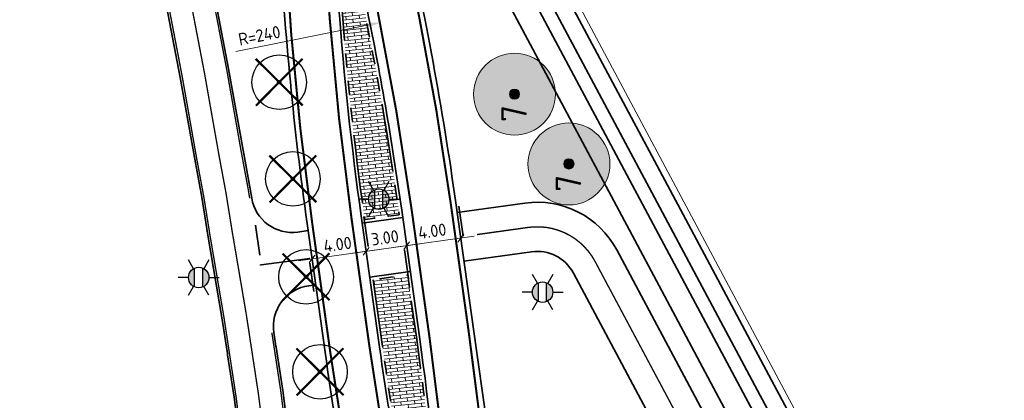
# Model space of a CAD drawing. Header units: metres. Extents: x 101623 to 104606, y 400821 to 405824.
# Tile 4 of 46: x 104264 to 104336, y 401855 to 401883. Entities that reach past the tile are written whole.
import ezdxf
from ezdxf.enums import TextEntityAlignment as Align
from ezdxf.lldxf.tags import DXFTag

# ---------------------------------------------------------------- set-up
doc = ezdxf.new("R2010")
doc.units = ezdxf.units.M
doc.header["$LTSCALE"] = 0.5
for name, pattern in [('VH-RWSBAND-SO', [24, 10, -2, 2, -2, 2, -2, 2, -2]), ('VW-3-3_STREEP', [6, 3, -3]), ('VW-30-270_STREEP', [3, 0.3, -2.7])]:
    doc.linetypes.add(name, pattern=pattern)
doc.layers.get('Defpoints').update_dxf_attribs({"color": 4})
doc.layers.add('000___Hulplijn', color=150, linetype='Continuous', lineweight=13, plot=False)
for name, color, linetype, lineweight in [('N-WE-GR-BOOM-A', 104, 'Continuous', 25), ('N-WE-GR-BOOM-S', 90, 'Continuous', 25), ('N-WE-GW-WATERGANG_BODEM-G', 90, 'Continuous', 35), ('N-WE-GW-WATERGANG_INSTEEK-G', 90, 'Continuous', 35), ('N-WE-IE-MEUBILAIR_WEGMEUBILAIR_LICHTMAST-S-500', 7, 'Continuous', 25), ('N-WE-KG-GRENS_PERCEEL-G', 10, 'KG-PERCEEL', 18), ('N-WE-VH-KANTOPSLUITING_TROTTOIRBAND_RWS-G', 210, 'VH-RWSBAND-SO', 35), ('N-WE-VH-KANTVERHARDING-G', 210, 'Continuous', 35), ('N-WE-VH-KANTVERHARDING-G_2', 4, 'Continuous', 35), ('N-WE-VW-MARKERING_DWARS_DRIEHOEK_3030-G', 7, 'VW-HAAIETAND30-L-N', 35), ('N-WE-VW-MARKERING_LANGS_STREEP_30270_010-G', 7, 'VW-30-270_STREEP', 13), ('N-WE-VW-MARKERING_LANGS_STREEP_33_015-G', 7, 'VW-3-3_STREEP', 13), ('N-WE-VW-MARKERING_LANGS_STREEP_DOORGETROKKEN_010-G', 7, 'Continuous', 13), ('N-WE-VW-MARKERING_LANGS_STREEP_DOORGETROKKEN_015-G', 7, 'Continuous', 13), ('V-WE-GR-BOOM_kruis-S', 10, 'Continuous', 25), ('X-XX-AL-M', 7, 'Continuous', 18), ('X-XX-AL_BINDEND-M', 10, 'Continuous', 18)]:
    doc.layers.add(name, color=color, linetype=linetype, lineweight=lineweight)
doc.layers.add('N-WE-VH-VERHARDING_BETONSTRAATSTEEN_WAALFORMAAT-A', color=7, linetype='Continuous', lineweight=13, true_color=0xc0c0c0, transparency=0.25)
doc.layers.add('V-WE-GR-BOOM-S', color=3, linetype='Continuous', lineweight=25, true_color=0x00ff00)
doc.styles.add('NLCS-ISO', font='NLCS-ISO.ttf')
doc.styles.add('NLCS-ISO-M500-T18', font='NLCS-ISO.ttf', dxfattribs={"height": 0.9})
doc.styles.add('NLCS-ISO-M500-T25', font='NLCS-ISO.ttf', dxfattribs={"height": 1.25})
doc.styles.get("Standard").update_dxf_attribs({"font": 'NLCS-ISO.ttf'})
tags = doc.linetypes.add('KG-PERCEEL', pattern='A,5.5,-2,["P",Standard,S=1.8,R=0,X=-0.5,Y=-0.9],-2,5.5,-2,[5,NLCS.shx,S=0.75,R=0,X=0,Y=0],-2', length=19).pattern_tags.tags
tags[6] = DXFTag(74, 10)
doc.linetypes.add('VW-HAAIETAND30-L-N', pattern='A,0,-0.3,[150,NLCS.shx,S=0.6,R=0,X=-0.5,Y=-0.15],-0.3', length=0.6)
doc.dimstyles.new('Annotative maatvoering', dxfattribs={"dimscale": 0, "dimtxt": 1.8, "dimasz": 1, "dimexe": 0, "dimexo": 1.25, "dimgap": 1, "dimtad": 1, "dimzin": 1, "dimdsep": 46, "dimtxsty": 'Standard', "dimblk": 'DOT', "dimcen": 0, "dimclrt": 2, "dimadec": 0, "dimazin": 0, "dimtfac": 1, "dimtofl": 0, "dimtmove": 0, "dimatfit": 3, "dimfxl": 1, "dimtolj": 1, "dimarcsym": 0})
doc.dimstyles.new('NLCS-M500-T18-PIJL_L2_H2', dxfattribs={"dimscale": 0.5, "dimtxt": 2.5, "dimasz": 1.8, "dimexe": 2, "dimexo": 2, "dimgap": 0.7, "dimtad": 1, "dimzin": 0, "dimdsep": 46, "dimtxsty": 'NLCS-ISO-M500-T18', "dimcen": 0, "dimdle": 2, "dimclrd": 256, "dimclre": 256, "dimclrt": 256, "dimazin": 0, "dimtfac": 1, "dimtdec": 3, "dimtofl": 0, "dimtmove": 0, "dimatfit": 3, "dimfxl": 2, "dimfxlon": 1, "dimtfillclr": 256, "dimtolj": 1, "dimtzin": 0, "dimlwd": -1, "dimlwe": -1, "dimarcsym": 0})
doc.dimstyles.new('NLCS-M500-T18-SCHRAP_L2_H2', dxfattribs={"dimscale": 0.5, "dimtxt": 2.5, "dimasz": 1.008, "dimexe": 2, "dimexo": 2, "dimgap": 0.7, "dimtad": 1, "dimzin": 0, "dimdsep": 46, "dimtxsty": 'NLCS-ISO-M500-T18', "dimblk": 'OBLIQUE', "dimcen": 0, "dimdle": 2, "dimclrd": 256, "dimclre": 256, "dimclrt": 256, "dimazin": 0, "dimtfac": 1, "dimtdec": 3, "dimtofl": 0, "dimtmove": 0, "dimatfit": 3, "dimldrblk": 'OBLIQUE', "dimfxl": 2, "dimfxlon": 1, "dimtfillclr": 256, "dimtolj": 1, "dimtzin": 0, "dimlwd": -1, "dimlwe": -1, "dimarcsym": 0})
pattern_1 = [(6.138652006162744, (104398.6060611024, 401742.8116372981), (-0.02673370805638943, 0.2485665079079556), []), (276.1386520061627, (104398.6060611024, 401742.8116372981), (0.5238667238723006, -0.1950990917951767), [0.25, -0.25])]

# ---------------------------------------------------------------- blocks, each defined once
blk = doc.blocks.new('V-SGR-BOOM_01')
at = {"ltscale": 0.1}
h = blk.add_hatch(color=256, dxfattribs=at)
edge = h.paths.add_edge_path()
edge.add_arc((1.70530256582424e-13, -1.70530256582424e-13), 0.15, 0, 360)
at = {"color": 0}
blk.add_circle((0, 0), 2.5, dxfattribs=at)
at = {"ltscale": 0.1}
blk.add_circle((1.70530256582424e-13, -1.70530256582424e-13), 0.15, dxfattribs=at)
blk.add_circle((7.366995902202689e-12, -5.115907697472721e-12), 0.04499999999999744)
at = {"layer": 'V-WE-GR-BOOM_kruis-S', "lineweight": -3, "const_width": 0.2, "flags": 128}
for points in [[(2.146446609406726, 2.146446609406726), (-2.146446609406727, -2.146446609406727)], [(-2.146446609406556, 2.146446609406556), (2.146446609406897, -2.146446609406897)]]:
    blk.add_lwpolyline(points, dxfattribs=at)
blk = doc.blocks.new('SIE-WEG_LICHTMAST-SO')
h = blk.add_hatch(color=256)
h.paths.add_polyline_path([(1.377981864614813, 0.5925925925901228, 0.6585046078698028), (-1.377981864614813, 0.5925925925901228)])
h.paths.add_polyline_path([(-1.377981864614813, -0.5925925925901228, 0.6585046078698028), (1.377981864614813, -0.5925925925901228)])
at = {"flags": 128}
for points in [[(9.895807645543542e-10, 1.5), (1.979077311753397e-09, 3.000000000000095)], [(-2.598074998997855, 1.500000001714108), (-1.299038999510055, 0.750000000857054)], [(1.299039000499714, 0.7499999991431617), (2.598075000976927, 1.499999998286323)], [(-1.377981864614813, 0.5925925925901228), (1.377981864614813, 0.5925925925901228)], [(-2.598075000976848, -1.499999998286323), (-1.299039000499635, -0.7499999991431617)], [(-1.377981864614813, -0.5925925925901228), (1.377981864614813, -0.5925925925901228)], [(2.598074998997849, -1.500000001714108), (1.299038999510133, -0.750000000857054)], [(-9.895807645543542e-10, -1.500000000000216), (-1.978993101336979e-09, -3.000000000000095)]]:
    blk.add_lwpolyline(points, dxfattribs=at)
blk.add_circle((0, 0), 1.5)
at = {"style": 'NLCS-ISO'}
blk.add_attdef('TYPE', text='', height=1.8, dxfattribs=at).set_placement((1.979077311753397e-09, 3.000000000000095), align=Align.BOTTOM_CENTER)
blk = doc.blocks.new('_Oblique')
at = {"color": 0, "linetype": 'ByBlock', "lineweight": -2}
blk.add_line((-0.5, -0.5), (0.5, 0.5), dxfattribs=at)
blk = doc.blocks.new('*D173')
at = {"layer": 'Defpoints', "color": 0, "transparency": 16777216}
for p in [(104291.6263497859, 401868.4946313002), (104295.5877366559, 401869.0490806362), (104291.9480582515, 401866.1961134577)]:
    blk.add_point(p, dxfattribs=at)
at = {"layer": 'X-XX-AL_BINDEND-M', "transparency": 16777216}
for p, q in [((104295.7708327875, 401867.7409095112), (104296.0480574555, 401865.7602160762)), ((104291.8094459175, 401867.1864601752), (104292.0866705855, 401865.2057667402)), ((104296.899791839, 401866.8891751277), (104290.957711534, 401866.0575011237))]:
    blk.add_line(p, q, dxfattribs=at)
at = {"layer": 'X-XX-AL_BINDEND-M', "transparency": 16777216, "xscale": 0.504, "yscale": 0.504, "zscale": 0.504}
for p, rotation in [((104295.9094451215, 401866.7505627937), 7.967555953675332), ((104291.9480582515, 401866.1961134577), 187.9675559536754)]:
    blk.add_blockref('_Oblique', p, dxfattribs=dict(at, rotation=rotation))
at = {"layer": 'X-XX-AL_BINDEND-M', "transparency": 16777216, "insert": (104293.8178618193, 401867.2656154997), "char_height": 0.9, "attachment_point": 5, "rotation": 7.9675559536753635, "style": 'NLCS-ISO-M500-T18'}
blk.add_mtext('\\A1;4.00', dxfattribs=at)
blk = doc.blocks.new('*D174')
at = {"layer": 'Defpoints', "color": 0, "transparency": 16777216}
for p in [(104291.8226645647, 401867.092016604), (104288.9770181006, 401865.780276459), (104289.1758992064, 401864.3593260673)]:
    blk.add_point(p, dxfattribs=at)
at = {"layer": 'X-XX-AL_BINDEND-M', "transparency": 16777216}
for p, q in [((104292.9384049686, 401866.3347257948), (104287.9866713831, 401865.641664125)), ((104289.0372868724, 401865.3496727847), (104288.8384057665, 401866.7706231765)), ((104291.9480582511, 401866.1961134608), (104292.0866705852, 401865.2057667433))]:
    blk.add_line(p, q, dxfattribs=at)
at = {"layer": 'X-XX-AL_BINDEND-M', "transparency": 16777216, "xscale": 0.504, "yscale": 0.504, "zscale": 0.504}
for p, rotation in [((104291.9480582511, 401866.1961134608), 7.96755595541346), ((104288.9770181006, 401865.780276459), 187.9675559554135)]:
    blk.add_blockref('_Oblique', p, dxfattribs=dict(at, rotation=rotation))
at = {"layer": 'X-XX-AL_BINDEND-M', "transparency": 16777216, "insert": (104290.3516483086, 401866.7804723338), "char_height": 0.9, "attachment_point": 5, "rotation": 7.9675559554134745, "style": 'NLCS-ISO-M500-T18'}
blk.add_mtext('\\A1;3.00', dxfattribs=at)
blk = doc.blocks.new('*D175')
at = {"layer": 'Defpoints', "color": 0, "transparency": 16777216}
for p in [(104285.0156312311, 401865.2258271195), (104285.0271051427, 401865.1438492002), (104289.1758992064, 401864.3593260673)]:
    blk.add_point(p, dxfattribs=at)
at = {"layer": 'X-XX-AL_BINDEND-M', "transparency": 16777216}
for p, q in [((104289.0372868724, 401865.3496727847), (104288.838405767, 401866.7706231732)), ((104289.9673648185, 401865.9188887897), (104284.0252845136, 401865.0872147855)), ((104285.0156312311, 401865.2258271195), (104284.877018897, 401866.2161738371))]:
    blk.add_line(p, q, dxfattribs=at)
at = {"layer": 'X-XX-AL_BINDEND-M', "transparency": 16777216, "xscale": 0.504, "yscale": 0.504, "zscale": 0.504}
for p, rotation in [((104288.977018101, 401865.7802764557), 7.96755595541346), ((104285.0156312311, 401865.2258271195), 187.9675559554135)]:
    blk.add_blockref('_Oblique', p, dxfattribs=dict(at, rotation=rotation))
at = {"layer": 'X-XX-AL_BINDEND-M', "transparency": 16777216, "insert": (104286.8854347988, 401866.2953291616), "char_height": 0.9, "attachment_point": 5, "rotation": 7.9675559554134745, "style": 'NLCS-ISO-M500-T18'}
blk.add_mtext('\\A1;4.00', dxfattribs=at)
blk = doc.blocks.new('*D177')
at = {"layer": 'Defpoints', "color": 0, "transparency": 16777216}
for p in [(104290.0630160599, 401882.5532850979), (104054.6942507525, 401835.6326679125)]:
    blk.add_point(p, dxfattribs=at)
at = {"layer": 'X-XX-AL-M', "transparency": 16777216}
blk.add_line((104279.4254381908, 401880.4326905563), (104289.1803831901, 401882.3773327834), dxfattribs=at)
blk.add_solid([(104289.1510578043, 401882.5244382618), (104289.2097085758, 401882.2302273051), (104290.06301606, 401882.5532850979)], dxfattribs=at)
at = {"layer": 'X-XX-AL-M', "transparency": 16777216, "insert": (104281.156889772, 401881.5935955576), "char_height": 0.9, "attachment_point": 5, "rotation": 11.27408391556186, "style": 'NLCS-ISO-M500-T18'}
blk.add_mtext('\\A1;R=240', dxfattribs=at)
blk = doc.blocks.new('SGR-BOOM_MEERSTAMMIG-SO')
at = {"linetype": 'ByBlock', "lineweight": 18}
h = blk.add_hatch(color=0, dxfattribs=at)
h.dxf.hatch_style = 1
edge = h.paths.add_edge_path()
edge.add_arc((0, 0), 0.25, 0, 360)
at = {"layer": 'N-WE-GR-BOOM-A'}
h = blk.add_hatch(color=256, dxfattribs=at)
h.dxf.hatch_style = 1
edge = h.paths.add_edge_path()
edge.add_arc((0, 0), 2, 0, 360)
at = {"color": 0, "linetype": 'ByBlock', "lineweight": 18}
for radius in [2, 0.25]:
    blk.add_circle((0, 0), radius, dxfattribs=at)
at = {"color": 0, "linetype": 'ByBlock', "lineweight": 18, "style": 'NLCS-ISO-M500-T25'}
blk.add_text('7', height=1.25, dxfattribs=at).set_placement((-1.362384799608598, -0.6011080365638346))
blk = doc.blocks.new('_Dot')
at = {"color": 0, "linetype": 'ByBlock', "lineweight": -2}
blk.add_line((-0.5, 0), (-1, 0), dxfattribs=at)
at = {"color": 0, "linetype": 'ByBlock', "const_width": 0.5}
blk.add_lwpolyline([(-0.25, 0, 1), (0.25, 0, 1)], format="xyb", close=True, dxfattribs=at)
blk = doc.blocks.new('*D182')
at = {"layer": '000___Hulplijn', "color": 0, "lineweight": -2, "transparency": 16777216}
blk.add_line((104284.1475622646, 401901.7716866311), (104284.9802935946, 401901.8526523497), dxfattribs=at)
at = {"layer": 'Defpoints', "color": 0, "transparency": 16777216}
for p in [(104285.0001997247, 401901.8545878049), (104046.0519911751, 401878.6218682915)]:
    blk.add_point(p, dxfattribs=at)
at = {"layer": '000___Hulplijn', "color": 0, "lineweight": -2, "transparency": 16777216, "xscale": 0.02, "yscale": 0.02, "zscale": 0.02, "rotation": 5.553361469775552}
blk.add_blockref('_Dot', (104285.0001997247, 401901.8545878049), dxfattribs=at)
at = {"layer": '000___Hulplijn', "color": 2, "transparency": 16777216, "insert": (104284.2444108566, 401901.8192823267), "char_height": 0.036, "attachment_point": 5, "rotation": 5.553361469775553}
blk.add_mtext('\\A1;R240.08', dxfattribs=at)
blk = doc.blocks.new('*D184')
at = {"layer": 'Defpoints', "color": 0, "transparency": 16777216}
for p in [(104526.825377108, 401892.0958163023), (104290.3761790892, 401851.4045103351)]:
    blk.add_point(p, dxfattribs=at)
at = {"layer": 'X-XX-AL-M', "transparency": 16777216}
blk.add_line((104296.8853240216, 401852.5246901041), (104291.2631407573, 401851.5571504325), dxfattribs=at)
blk.add_solid([(104291.2377007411, 401851.7049773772), (104291.2885807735, 401851.4093234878), (104290.3761790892, 401851.4045103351)], dxfattribs=at)
at = {"layer": 'X-XX-AL-M', "transparency": 16777216, "insert": (104294.8525314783, 401852.9866202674), "char_height": 0.9, "attachment_point": 5, "rotation": 9.764569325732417, "style": 'NLCS-ISO-M500-T18'}
blk.add_mtext('\\A1;R=240', dxfattribs=at)

msp = doc.modelspace()

# ---------------------------------------------------------------- hatches: boundary and pattern name
at = {"layer": 'N-WE-VH-VERHARDING_BETONSTRAATSTEEN_WAALFORMAAT-A'}
h = msp.add_hatch(dxfattribs=at)
h.set_pattern_fill('AVH-BSS_WAALFORMAAT_HALFST-SO', color=256, scale=0.5, angle=179.1386520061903, pattern_type=2)
h.set_pattern_definition(pattern_1)
edge = h.paths.add_edge_path()
edge.add_arc((104287.9546540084, 401883.9063324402), 0.7751426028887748, 6.364377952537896, 189.5707338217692)
edge.add_arc((104525.5050802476, 401901.5289715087), 238.9749999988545, 184.2599633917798, 187.9675559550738)
edge.add_line((104288.8369734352, 401868.4040889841), (104288.8785715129, 401868.1068822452))
edge.add_line((104288.8785715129, 401868.1068822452), (104291.4039556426, 401868.4603436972))
edge.add_line((104291.4039556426, 401868.4603436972), (104291.3623575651, 401868.7575504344))
edge.add_arc((104054.6942507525, 401835.6326679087), 238.9749999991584, 7.967555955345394, 11.67514851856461)
h = msp.add_hatch(dxfattribs=at)
h.set_pattern_fill('AVH-BSS_WAALFORMAAT_HALFST-SO', color=256, scale=0.5, angle=179.1386520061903, pattern_type=2)
h.set_pattern_definition(pattern_1)
edge = h.paths.add_edge_path()
edge.add_line((104289.4953963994, 401863.6998393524), (104290.1572702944, 401858.9709337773))
edge.add_arc((104526.8253771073, 401892.0958163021), 238.9749999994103, 187.9675559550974, 191.6746633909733)
edge.add_arc((104293.5626328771, 401843.8388773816), 0.7749999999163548, 187.4635852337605, 368.4715267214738)
edge.add_arc((104056.0145476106, 401826.1995127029), 238.9750000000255, 4.260448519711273, 7.967555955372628)
edge.add_line((104292.682654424, 401859.3243952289), (104292.020780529, 401864.0533008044))
edge.add_line((104292.020780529, 401864.0533008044), (104289.4953963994, 401863.6998393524))

# ---------------------------------------------------------------- linework, layer by layer
at = {"layer": 'N-WE-GW-WATERGANG_BODEM-G', "ltscale": 2, "flags": 128}
msp.add_lwpolyline([(104298.7724053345, 401888.858199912), (104310.2053033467, 401867.4162674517), (104329.6935601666, 401830.9067855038, 1), (104330.575960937, 401831.3772840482), (104311.0877041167, 401867.8867659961), (104299.654806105, 401889.3286984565)], format="xyb", dxfattribs=at)
at = {"layer": 'N-WE-GW-WATERGANG_INSTEEK-G', "ltscale": 2, "flags": 128}
for points in [[(104312.1907050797, 401868.4748891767), (104300.1869063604, 401890.9875225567, -0.0633723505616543), (104298.8411782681, 401894.5274918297, 0.01091363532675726), (104293.3864704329, 401913.750186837, -0.04451602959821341), (104292.58548529, 401917.2129946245), (104292.5115655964, 401917.7439160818)], [(104289.7278879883, 401917.402123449), (104290.0069947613, 401915.4398821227, 0.03313622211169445), (104292.7351201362, 401902.4840478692, -0.01011916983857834), (104295.2452523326, 401892.7971511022, 0.06422397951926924), (104296.6028303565, 401889.2076901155), (104308.661101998, 401866.5928949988)], [(104308.661101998, 401866.5928949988), (104326.1249518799, 401833.8401590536), (104327.3819127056, 401831.4827804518), (104327.8158805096, 401830.7187374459, 0.1986986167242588), (104329.009, 401829.789), (104330.1459084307, 401829.6916705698), (104330.6100254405, 401829.6519380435, 0.4917762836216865), (104332.067, 401831.307), (104331.994, 401831.682), (104331.871, 401832.043), (104331.701, 401832.385), (104329.6545549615, 401835.7221532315), (104312.1907050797, 401868.4748891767)]]:
    msp.add_lwpolyline(points, format="xyb", dxfattribs=at)
at = {"layer": 'N-WE-KG-GRENS_PERCEEL-G', "flags": 128}
msp.add_lwpolyline([(104331.7762722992, 401832.8056617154), (104300.6281067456, 401891.2227718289, -0.06337235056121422), (104299.3272362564, 401894.6447421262, 0.01237446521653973), (104296.1080179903, 401906.6757216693, -0.01574773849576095), (104294.5292117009, 401912.739606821, -0.01574773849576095)], format="xyb", dxfattribs=at)
at = {"layer": 'N-WE-VH-KANTOPSLUITING_TROTTOIRBAND_RWS-G', "flags": 128}
for points in [[(104288.7250194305, 401883.9922578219, 1.028379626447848), (104287.1903005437, 401883.7774532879, 0.01617883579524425), (104288.8369734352, 401868.4040889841), (104288.8785715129, 401868.1068822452), (104291.4039556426, 401868.4603436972), (104291.3623575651, 401868.7575504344, 0.0161788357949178)], [(104289.4953963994, 401863.6998393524), (104290.1572702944, 401858.9709337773, 0.01617671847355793), (104292.7941989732, 401843.7382079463, 1.008834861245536), (104294.3291770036, 401843.9530487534, 0.01617671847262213), (104292.682654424, 401859.3243952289), (104292.020780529, 401864.0533008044)]]:
    msp.add_lwpolyline(points, format="xyb", close=True, dxfattribs=at)
at = {"layer": 'N-WE-VH-KANTVERHARDING-G'}
msp.add_line((104296.8669325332, 401859.9095805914), (104299.9975507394, 401837.5421809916), dxfattribs=at)
at = {"layer": 'N-WE-VH-KANTVERHARDING-G', "ltscale": 2, "flags": 128}
for points in [[(104284.5974962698, 401933.1425724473), (104287.1106503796, 401915.1867827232, 0.02146298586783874), (104291.7696647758, 401889.8681550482, -0.02146298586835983), (104295.5465724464, 401869.3431875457), (104296.8668693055, 401859.9100323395, -4.70899181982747e-07), (104296.8669328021, 401859.9095786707, -4.70899181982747e-07)], [(104277.6648358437, 401932.1739460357), (104280.154077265, 401914.4480952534, -0.02162153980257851), (104282.647154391, 401888.63448245, 0.02150683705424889), (104284.6527241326, 401867.8186978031), (104285.9730554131, 401858.385296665, 0.02146298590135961), (104289.749963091, 401837.8603291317, -0.02146298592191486), (104294.4089774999, 401812.5417013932), (104307.4150158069, 401719.6171615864)], [(104288.9451419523, 401884.0449645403, 1.000618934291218), (104286.9653910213, 401883.7678717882, 0.01618605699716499), (104288.6141115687, 401868.3731430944), (104289.9344422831, 401858.9397460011, 0.01616861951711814), (104292.5722861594, 401843.7002650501, 0.99999999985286), (104294.5529795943, 401843.9774897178, 0.01616861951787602), (104292.9054824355, 401859.3555830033), (104291.5851855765, 401868.7887382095, 0.01618631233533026), (104288.9439169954, 401884.0447930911)]]:
    msp.add_lwpolyline(points, format="xyb", dxfattribs=at)
at = {"layer": 'N-WE-VH-KANTVERHARDING-G_2', "ltscale": 2, "flags": 128}
for points in [[(104284.7255444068, 401867.2984171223), (104283.9722050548, 401867.1929771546, -0.4083554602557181), (104280.5942583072, 401869.6887217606), (104280.4868229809, 401870.3582740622), (104279.9609819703, 401873.1865546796), (104278.9070473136, 401879.159851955), (104277.7752244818, 401885.0703710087), (104276.6531166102, 401891.088586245), (104275.6160679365, 401896.6686113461), (104275.0379540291, 401899.5783170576), (104274.4257157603, 401902.5249022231), (104273.7901571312, 401905.4770770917), (104273.1178768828, 401908.3939542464), (104272.4993720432, 401911.3123363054), (104271.1541697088, 401917.0846224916), (104270.5494082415, 401920.0539021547), (104269.9461018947, 401922.9892005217), (104269.4489299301, 401925.8402485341), (104268.8910542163, 401928.8985312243), (104268.5207515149, 401930.8983037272)], [(104333.7956266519, 401826.4629615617), (104332.8746401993, 401826.4941008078, -0.2679345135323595), (104326.0857655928, 401830.7255437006), (104321.157700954, 401839.9679273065), (104307.3375008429, 401865.8871471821, 0.3148234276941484), (104300.5988143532, 401869.318145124), (104295.6470807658, 401868.6250834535)], [(104296.1460851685, 401865.0598352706), (104301.0978187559, 401865.752896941, -0.3148234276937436), (104304.1608580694, 401864.193352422), (104324.1017659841, 401826.7949954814)], [(104286.8463625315, 401825.2392292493), (104286.3065607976, 401828.842736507), (104285.1244432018, 401837.818849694), (104283.6301277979, 401849.5574718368), (104282.8680189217, 401855.5971093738), (104282.3861068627, 401858.7547423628), (104282.3730115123, 401858.8403664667), (104282.2201381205, 401859.8419509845, -0.4178508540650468), (104284.7699554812, 401863.2656435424), (104285.2799937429, 401863.3370302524)]]:
    msp.add_lwpolyline(points, format="xyb", dxfattribs=at)
for points in [[(104285.8254474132, 401807.8086831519), (104284.4443998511, 401816.6343776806), (104283.5996691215, 401822.6125490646), (104282.7415513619, 401828.3410107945), (104281.5542454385, 401837.3565202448), (104280.0586977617, 401849.1048225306), (104279.3021848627, 401855.1001125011), (104278.8273145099, 401858.2116061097), (104278.8143904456, 401858.2961090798), (104278.4103884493, 401860.9430182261), (104277.3854141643, 401866.9639929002), (104276.9393416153, 401869.7439807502), (104276.4186144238, 401872.5447562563), (104275.3663621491, 401878.5085184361), (104274.2378204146, 401884.4019031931)], [(104288.6869312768, 401867.8528664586), (104291.6579714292, 401868.2687034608)], [(104289.2413806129, 401863.8914795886), (104292.2124207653, 401864.3073165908)]]:
    msp.add_lwpolyline(points, dxfattribs=at)
at = {"layer": 'N-WE-VW-MARKERING_DWARS_DRIEHOEK_3030-G', "ltscale": 2, "flags": 128}
for points in [[(104296.0806064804, 401866.9066759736), (104295.7715608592, 401869.0827706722)], [(104289.1204569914, 401866.1344589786), (104288.8114113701, 401868.3105536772)], [(104281.1823786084, 401865.5125761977), (104280.8733329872, 401867.6886708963)], [(104291.7839801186, 401865.8988094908), (104292.0772167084, 401863.8037153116)], [(104284.8515530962, 401864.9285231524), (104285.144789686, 401862.8334289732)]]:
    msp.add_lwpolyline(points, dxfattribs=at)
at = {"layer": 'N-WE-VW-MARKERING_LANGS_STREEP_30270_010-G', "ltscale": 2, "const_width": 0.1, "flags": 128}
msp.add_lwpolyline([(104266.7362496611, 401930.649357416), (104266.7362496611, 401930.6493574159), (104267.1207054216, 401928.5731531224), (104267.676892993, 401925.5241248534), (104268.1775101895, 401922.6533200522), (104268.7859408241, 401919.6930902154), (104269.3954169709, 401916.7006622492), (104270.7422372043, 401910.9214336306), (104271.3602876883, 401908.0051954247), (104272.0332157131, 401905.0855077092), (104272.664671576, 401902.1523902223), (104273.2739954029, 401899.2198317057), (104273.8484067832, 401896.3287611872), (104274.883611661, 401890.7586586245), (104276.0065224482, 401884.7361371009), (104277.1367047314, 401878.8341851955), (104278.189798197, 401872.865655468), (104278.7130822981, 401870.0511274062), (104279.1613232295, 401867.2576258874), (104280.187451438, 401861.2298727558), (104280.5937008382, 401858.5682386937), (104280.6067106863, 401858.4831742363), (104281.0851018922, 401855.3486109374), (104281.8444127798, 401849.3311471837), (104283.3393443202, 401837.5876849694), (104284.5240560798, 401828.5918736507), (104285.3809163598, 401822.8718063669), (104286.2248250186, 401816.89945279), (104287.6046940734, 401808.081289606), (104288.0725989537, 401804.9609239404), (104288.5541308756, 401802.0077945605), (104289.0390835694, 401799.3110576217), (104289.550972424, 401796.2237279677), (104290.127828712, 401793.1364970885), (104290.6275071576, 401790.2623466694), (104291.2247865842, 401787.3678386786), (104291.8125228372, 401784.5800896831), (104292.4749358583, 401781.5652098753), (104293.052236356, 401778.5396349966), (104293.6543777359, 401775.5729384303), (104294.175871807, 401772.7302452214), (104294.689459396, 401769.7888800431), (104296.01018503, 401760.8859886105), (104296.1734856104, 401759.5695654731), (104296.749271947, 401754.9172918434), (104297.6061575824, 401748.8601002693), (104298.3752552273, 401743.0363608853), (104298.7602465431, 401740.1604257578), (104299.1552842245, 401737.1841418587), (104299.5517158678, 401734.1568456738), (104299.8611460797, 401731.0325017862), (104300.1173925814, 401728.0796612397), (104300.5346283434, 401722.1463085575), (104300.7185520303, 401718.6762816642)], dxfattribs=at)
msp.add_lwpolyline([(104297.0991709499, 401867.0107777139), (104300.8483165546, 401867.5355210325, -0.314823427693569), (104305.7491794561, 401865.0402498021), (104325.2930372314, 401828.3865441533)], format="xyb", dxfattribs=at)
at = {"layer": 'N-WE-VW-MARKERING_LANGS_STREEP_33_015-G', "ltscale": 2, "const_width": 0.15, "flags": 128}
for points in [[(104298.2339831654, 401843.3379392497, 0.01710717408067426), (104296.4954892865, 401859.8580527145), (104296.455384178, 401860.1445926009), (104295.1751924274, 401869.2912079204, 0.02146298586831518), (104291.4041085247, 401889.7845271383, -0.02146298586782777), (104286.7392703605, 401915.1348030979), (104284.2261162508, 401933.0905928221)], [(104278.0361920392, 401932.2260955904), (104280.5254334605, 401914.500244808, -0.02162153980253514), (104283.021626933, 401888.6543649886, 0.02150683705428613), (104285.0241042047, 401867.8706770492), (104286.3444354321, 401858.4372762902, 0.02146298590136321), (104290.1155193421, 401837.9439570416, -0.021462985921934), (104294.780357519, 401812.5936810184), (104307.786395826, 401719.6691412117)]]:
    msp.add_lwpolyline(points, format="xyb", dxfattribs=at)
at = {"layer": 'N-WE-VW-MARKERING_LANGS_STREEP_DOORGETROKKEN_010-G', "ltscale": 2, "const_width": 0.1, "flags": 128}
for points in [[(104280.4461528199, 401869.6649569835), (104280.3390112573, 401870.3326785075), (104279.8133833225, 401873.1598130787), (104278.7595187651, 401879.1327130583), (104277.6278326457, 401885.0425181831), (104276.5056578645, 401891.0610922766), (104275.4687628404, 401896.6402904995), (104274.8909574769, 401899.5484432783), (104274.2789620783, 401902.4938595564), (104273.6437453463, 401905.4444463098), (104272.9714111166, 401908.361557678), (104272.3529441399, 401911.2797610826), (104271.0076069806, 401917.0526258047), (104270.4024526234, 401920.0238344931), (104269.7987192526, 401922.9612104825), (104269.3012601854, 401925.8139048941), (104268.7435251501, 401928.8714163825), (104268.3732588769, 401930.8709921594)], [(104285.9737179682, 401807.8314003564), (104284.5927686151, 401816.6564672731), (104283.7481063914, 401822.6341538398), (104282.8900934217, 401828.3619160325), (104281.7030036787, 401837.3757839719), (104280.2075073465, 401849.1236829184), (104279.4507612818, 401855.1208207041), (104278.9755975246, 401858.2342367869), (104278.9626662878, 401858.3187867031), (104278.5584770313, 401860.9669227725), (104277.5334065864, 401866.9884623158), (104277.0871533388, 401869.7695763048), (104276.5662130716, 401872.5714978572), (104275.5138906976, 401878.5356573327), (104274.3852122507, 401884.4297560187)], [(104284.8616474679, 401865.261526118), (104281.1861379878, 401864.7809878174)], [(104286.698017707, 401825.217007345), (104286.1580187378, 401828.821831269), (104284.9756849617, 401837.799585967), (104283.4813182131, 401849.5386114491), (104282.7194425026, 401855.5764011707), (104282.237823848, 401858.7321116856), (104282.2247356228, 401858.8176891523), (104282.0718554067, 401859.8193183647)]]:
    msp.add_lwpolyline(points, dxfattribs=at)
at = {"layer": 'N-WE-VW-MARKERING_LANGS_STREEP_DOORGETROKKEN_015-G', "const_width": 0.15, "flags": 128}
for points in [[(104283.809479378, 401911.8992243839, -0.02283367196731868), (104285.8534502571, 401890.0789991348, 0.02283367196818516), (104287.8961440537, 401868.2724072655), (104289.2164409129, 401858.8392520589, 0.02152654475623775), (104292.9560918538, 401838.5312474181, -0.001634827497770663), (104293.3879248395, 401836.6170750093, -0.001634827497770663)], [(104284.2551354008, 401911.9615999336, 0.02283367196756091), (104288.2804186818, 401890.4186859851, -0.02283367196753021), (104292.3031869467, 401868.8892321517), (104293.6234838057, 401859.4560769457, -0.02152654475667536), (104295.6030685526, 401838.9017273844, 0.001634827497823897), (104295.7133627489, 401836.9425513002, 0.001634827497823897)]]:
    msp.add_lwpolyline(points, format="xyb", dxfattribs=at)

# ---------------------------------------------------------------- block references
at = {"layer": 'N-WE-GR-BOOM-S', "xscale": 1.5, "yscale": 1.5, "zscale": 1.5, "rotation": 90}
for p in [(104299.848615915, 401877.2969318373), (104303.8343456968, 401872.1859694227)]:
    msp.add_blockref('SGR-BOOM_MEERSTAMMIG-SO', p, dxfattribs=at)
at = {"layer": 'N-WE-IE-MEUBILAIR_WEGMEUBILAIR_LICHTMAST-S-500', "xscale": 0.5, "yscale": 0.5, "zscale": 0.5, "rotation": 90.00000000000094}
for p in [(104289.9011146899, 401869.6094197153), (104276.7130313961, 401863.8639262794), (104301.9037103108, 401862.7930969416)]:
    msp.add_blockref('SIE-WEG_LICHTMAST-SO', p, dxfattribs=at)
at = {"layer": 'V-WE-GR-BOOM-S', "xscale": 0.8000000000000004, "yscale": 0.8000000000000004, "zscale": 0.8000000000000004, "rotation": 0.2169203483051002}
for p in [(104282.6091734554, 401878.1754690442), (104283.6101734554, 401871.0904690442), (104284.578, 401863.913), (104285.599, 401856.957)]:
    msp.add_blockref('V-SGR-BOOM_01', p, dxfattribs=at)

# ---------------------------------------------------------------- dimensions: what is measured, and where the dimension line sits
at = {"layer": '000___Hulplijn'}
dim = msp.add_radius_dim(center=(104046.0519911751, 401878.6218682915), mpoint=(104285.0001997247, 401901.8545878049), dimstyle='Annotative maatvoering', dxfattribs=at)
dim.commit()
dim.dimension.update_dxf_attribs({"geometry": '*D182', "text_midpoint": (104284.2480882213, 401901.7814606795), "dimtype": 164})
at = {"layer": 'X-XX-AL-M'}
for center, mpoint, picture, middle in [((104526.825377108, 401892.0958163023), (104290.3761790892, 401851.4045103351), '*D184', (104294.9882115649, 401852.1982098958)), ((104054.6942507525, 401835.6326679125), (104290.0630160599, 401882.5532850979), '*D177', (104281.3132918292, 401880.8090330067))]:
    dim = msp.add_radius_dim(center=center, mpoint=mpoint, dimstyle='NLCS-M500-T18-PIJL_L2_H2', override={"dimdec": 0, "dimpost": 'R=<>'}, dxfattribs=at)
    dim.commit()
    dim.dimension.update_dxf_attribs({"geometry": picture, "text_midpoint": middle, "dimtype": 164})
at = {"layer": 'X-XX-AL_BINDEND-M'}
dim = msp.add_aligned_dim(p1=(104295.5877366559, 401869.0490806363), p2=(104291.6263497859, 401868.4946313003), distance=2.320922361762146, dimstyle='NLCS-M500-T18-SCHRAP_L2_H2', dxfattribs=at)
dim.commit()
dim.dimension.update_dxf_attribs({"geometry": '*D173', "text_midpoint": (104293.8178618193, 401867.2656154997)})
for base, p1, p2, picture, middle in [((104285.0156312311, 401865.2258271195), (104289.1758992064, 401864.3593260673), (104285.0271051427, 401865.1438492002), '*D175', (104286.8854347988, 401866.2953291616)), ((104288.9770181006, 401865.780276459), (104291.8226645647, 401867.0920166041), (104289.1758992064, 401864.3593260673), '*D174', (104290.3516483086, 401866.7804723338))]:
    dim = msp.add_linear_dim(base=base, p1=p1, p2=p2, angle=7.967555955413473, dimstyle='NLCS-M500-T18-SCHRAP_L2_H2', dxfattribs=at)
    dim.commit()
    dim.dimension.update_dxf_attribs({"geometry": picture, "text_midpoint": middle})

doc.saveas('drawing.dxf')
